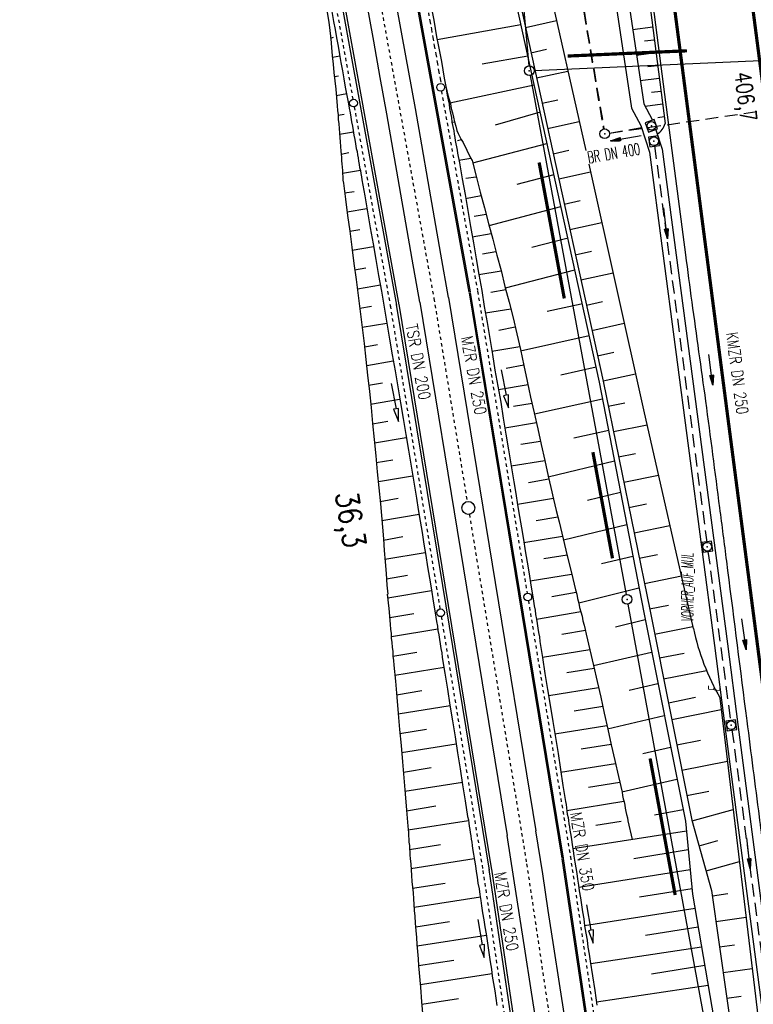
# Model space of a CAD drawing. Extents: x 445979 to 446615, y 447871 to 449065.
# Tile 19 of 47: x 446168 to 446281, y 448344 to 448497. Entities that reach past the tile are written whole.
import ezdxf
from ezdxf.enums import TextEntityAlignment as Align

# ---------------------------------------------------------------- set-up
doc = ezdxf.new("R2010")
doc.units = 0
doc.header["$LTSCALE"] = 2
doc.header["$MEASUREMENT"] = 0
for name, pattern in [('ACAD_ISO03W100', [0.5, 0.25, -0.25]), ('ACAD_ISO10W100W', [0.5, 0.25, -0.25]), ('AUSGEZOGEN', [0]), ('GEMARKBAB', [3.7, 2, -0.5, 0.1, -0.5, 0.1, -0.5]), ('GESTRICH-X2', [1.5, 1, -0.5])]:
    doc.linetypes.add(name, pattern=pattern)
doc.layers.get('0').update_dxf_attribs({"linetype": 'AUSGEZOGEN'})
for name, color, linetype in [('199-GEMARKGRZ', 7, 'GEMARKBAB'), ('199-GRENZL-BAB', 7, 'AUSGEZOGEN'), ('199-GRENZP-BAB', 7, 'AUSGEZOGEN'), ('ANMERKUNG', 7, 'CONTINUOUS'), ('BOESCHG', 250, 'AUSGEZOGEN'), ('DB-Bahnachse', 7, 'CONTINUOUS'), ('DB-Boeschungen', 15, 'CONTINUOUS'), ('DB-Gleisachse', 7, 'CONTINUOUS'), ('DB-Kabelanlagen', 15, 'CONTINUOUS'), ('DB-Tiefenentwässerung', 15, 'CONTINUOUS'), ('DURCHL', 200, 'GESTRICH-X2'), ('FBRTOP', 250, 'AUSGEZOGEN'), ('HEKT_B', 250, 'CONTINUOUS'), ('KANAL', 7, 'GESTRICH-X2'), ('LAERMWAND', 1, 'AUSGEZOGEN'), ('MULDE', 250, 'AUSGEZOGEN'), ('PFEIL', 7, 'CONTINUOUS'), ('PFEILTOP', 200, 'AUSGEZOGEN'), ('SCHSYMBOL', 200, 'AUSGEZOGEN'), ('TEXTO', 4, 'CONTINUOUS')]:
    doc.layers.add(name, color=color, linetype=linetype)
doc.styles.add('ROMANS', font='romans.shx', dxfattribs={"width": 0.8})

# ---------------------------------------------------------------- blocks, each defined once
blk = doc.blocks.new('20')
blk.add_lwpolyline([(-0.75, -0.75), (0.75, -0.75), (0.75, 0.75), (-0.75, 0.75)], close=True)
blk.add_circle((0, 0), 0.676)
blk.add_point((0, 0))
blk = doc.blocks.new('GST')
at = {"color": 0}
blk.add_circle((0, 0), 0.75, dxfattribs=at)
blk.add_point((0, 0), dxfattribs=at)
blk = doc.blocks.new('10')
blk.add_blockref('GST', (0, 0))
blk = doc.blocks.new('PFEIL2')
at = {"color": 0}
for p, q in [((0.88, 0), (-2.4, -0.01)), ((0.88, -0.27), (0.88, 0.28)), ((0.88, 0.28), (2.43, 0.01)), ((0.91, 0.27), (0.88, 0.26)), ((0.97, 0.26), (0.88, 0.25)), ((1.02, 0.25), (0.88, 0.23)), ((1.07, 0.24), (0.88, 0.21)), ((1.13, 0.23), (0.88, 0.19)), ((1.18, 0.22), (0.88, 0.17)), ((1.24, 0.21), (0.88, 0.15)), ((1.29, 0.21), (0.88, 0.14)), ((1.34, 0.2), (0.88, 0.12)), ((1.4, 0.19), (0.88, 0.1)), ((1.45, 0.18), (0.88, 0.08)), ((1.51, 0.17), (0.88, 0.06)), ((1.56, 0.16), (0.88, 0.04)), ((1.61, 0.15), (0.88, 0.02)), ((1.67, 0.14), (0.88, 0.01)), ((1.72, 0.13), (0.88, -0.01)), ((1.78, 0.12), (0.88, -0.03)), ((1.83, 0.11), (0.88, -0.05)), ((1.88, 0.1), (0.88, -0.07)), ((1.94, 0.09), (0.88, -0.09)), ((2.05, 0.08), (0.88, -0.12)), ((1.99, 0.08), (0.88, -0.11)), ((2.1, 0.07), (0.88, -0.14)), ((2.15, 0.06), (0.88, -0.16)), ((2.21, 0.05), (0.88, -0.18)), ((2.26, 0.04), (0.88, -0.2)), ((2.32, 0.03), (0.88, -0.22)), ((2.37, 0.02), (0.88, -0.23)), ((2.42, 0.01), (0.88, -0.25)), ((2.43, 0.01), (0.88, -0.27))]:
    blk.add_line(p, q, dxfattribs=at)

msp = doc.modelspace()

# ---------------------------------------------------------------- linework, layer by layer
at = {"layer": '199-GEMARKGRZ', "const_width": 0.5, "flags": 128}
for points in [[(446252.31, 448490.92), (446270.74, 448491.73)], [(446247.88, 448474.45), (446251.77, 448453.41)], [(446256.2, 448429.62), (446259.23, 448413.19)], [(446265.05, 448382.23), (446268.93, 448361.09)]]:
    msp.add_lwpolyline(points, dxfattribs=at)
at = {"layer": '199-GRENZL-BAB'}
msp.add_line((446247.1, 448488.68), (446313.87, 448491.64), dxfattribs=at)
at = {"layer": '199-GRENZL-BAB', "flags": 128}
for points in [[(446237.04, 448591.72), (446246.28, 448489.4)], [(446246.49, 448487.91), (446261.34, 448407.58)], [(446261.62, 448406.1), (446273.63, 448340.72)]]:
    msp.add_lwpolyline(points, dxfattribs=at)
at = {"layer": 'BOESCHG'}
for p, q in [((446245.76, 448495.35), (446250.56, 448496.4)), ((446262.35, 448495.03), (446265.45, 448495.43)), ((446246.08, 448493.91), (446246.08, 448493.91)), ((446264.17, 448493.25), (446265.7, 448493.44)), ((446246.62, 448491.44), (446249.03, 448491.97)), ((446246.94, 448490), (446246.94, 448490)), ((446262.94, 448491.07), (446265.96, 448491.46)), ((446247.48, 448487.53), (446252.31, 448488.59)), ((446264.72, 448489.29), (446266.21, 448489.48)), ((446263.53, 448487.12), (446266.47, 448487.49)), ((446247.8, 448486.09), (446247.8, 448486.09)), ((446265.27, 448485.32), (446266.72, 448485.51)), ((446248.34, 448483.62), (446250.76, 448484.16)), ((446264.26, 448483.18), (446266.98, 448483.53)), ((446248.65, 448482.18), (446248.65, 448482.19)), ((446266.26, 448481.42), (446267.23, 448481.54)), ((446249.19, 448479.72), (446254.07, 448480.79)), ((446249.51, 448478.28), (446249.51, 448478.28)), ((446250.05, 448475.81), (446252.5, 448476.35)), ((446250.37, 448474.37), (446250.37, 448474.37)), ((446250.91, 448471.9), (446255.82, 448472.98)), ((446251.23, 448470.46), (446251.23, 448470.46)), ((446251.77, 448468), (446254.23, 448468.54)), ((446252.08, 448466.56), (446252.08, 448466.56)), ((446252.62, 448464.09), (446257.57, 448465.17)), ((446252.94, 448462.65), (446252.94, 448462.65)), ((446253.48, 448460.18), (446255.96, 448460.73)), ((446253.8, 448458.74), (446253.8, 448458.74)), ((446254.34, 448456.28), (446259.31, 448457.37)), ((446254.66, 448454.84), (446254.66, 448454.84)), ((446255.2, 448452.37), (446257.69, 448452.92)), ((446255.51, 448450.93), (446255.52, 448450.93)), ((446256.05, 448448.46), (446261.06, 448449.56)), ((446256.37, 448447.02), (446256.37, 448447.02)), ((446256.91, 448444.55), (446259.42, 448445.1)), ((446257.23, 448443.11), (446257.23, 448443.12)), ((446257.77, 448440.65), (446262.8, 448441.75)), ((446258.07, 448439.2), (446258.07, 448439.2)), ((446258.57, 448436.73), (446261.13, 448437.25)), ((446258.86, 448435.28), (446258.87, 448435.28)), ((446259.37, 448432.81), (446264.57, 448433.87)), ((446259.66, 448431.36), (446259.66, 448431.37)), ((446260.17, 448428.89), (446262.81, 448429.43)), ((446260.46, 448427.45), (446260.47, 448427.45)), ((446260.97, 448424.97), (446266.34, 448426.07)), ((446261.26, 448423.53), (446261.26, 448423.53)), ((446261.77, 448421.05), (446264.5, 448421.61)), ((446262.06, 448419.61), (446262.06, 448419.61)), ((446262.57, 448417.13), (446268.12, 448418.26)), ((446262.86, 448415.69), (446262.86, 448415.69)), ((446263.37, 448413.21), (446266.18, 448413.79)), ((446263.66, 448411.77), (446263.66, 448411.77)), ((446264.17, 448409.29), (446269.89, 448410.46)), ((446264.46, 448407.85), (446264.46, 448407.85)), ((446264.96, 448405.37), (446267.87, 448405.97)), ((446265.26, 448403.93), (446265.26, 448403.93)), ((446265.75, 448401.45), (446271.67, 448402.64)), ((446266.04, 448400.01), (446266.04, 448400.01)), ((446266.49, 448397.78), (446270.3, 448398.53)), ((446266.54, 448397.53), (446266.54, 448397.53)), ((446266.82, 448396.08), (446266.83, 448396.08)), ((446267.13, 448394.54), (446273.77, 448395.81)), ((446267.32, 448393.61), (446267.32, 448393.61)), ((446267.61, 448392.16), (446267.61, 448392.16)), ((446267.88, 448390.81), (446272.05, 448391.7)), ((446268.1, 448389.68), (446268.11, 448389.69)), ((446268.39, 448388.24), (446276.07, 448389.78)), ((446268.89, 448385.76), (446268.89, 448385.76)), ((446269.18, 448384.32), (446272.86, 448385.05)), ((446269.67, 448381.84), (446269.67, 448381.84)), ((446269.96, 448380.39), (446277.02, 448381.81)), ((446270.46, 448377.92), (446270.46, 448377.92)), ((446270.75, 448376.47), (446274.12, 448377.15)), ((446271.54, 448372.55), (446277.92, 448374.34)), ((446271.24, 448374), (446271.24, 448374)), ((446272.23, 448370.12), (446272.23, 448370.12)), ((446272.62, 448368.7), (446275.51, 448369.51)), ((446273.31, 448366.27), (446273.31, 448366.27)), ((446273.71, 448364.85), (446278.88, 448366.3)), ((446274.39, 448362.42), (446274.39, 448362.42)), ((446274.68, 448360.98), (446277.06, 448361.31)), ((446275.03, 448358.48), (446275.04, 448358.48)), ((446275.24, 448357.02), (446279.91, 448357.67)), ((446275.59, 448354.52), (446275.59, 448354.52)), ((446275.8, 448353.06), (446278.09, 448353.38)), ((446276.15, 448350.55), (446276.15, 448350.55)), ((446276.36, 448349.1), (446280.86, 448349.73)), ((446276.71, 448346.59), (446276.71, 448346.59)), ((446276.91, 448345.13), (446279.12, 448345.45))]:
    msp.add_line(p, q, dxfattribs=at)
for points in [[(446201.06, 448731.79), (446201.49, 448729.54), (446223.51, 448636.73), (446233.85, 448580.95), (446242.62, 448531.65), (446255.08, 448476.3)], [(446261.24, 448528.09), (446267.37, 448480.46)], [(446255.55, 448474.19), (446264.05, 448436.17), (446271.73, 448402.34)]]:
    msp.add_lwpolyline(points, dxfattribs=at)
at = {"layer": 'BOESCHG', "flags": 128}
for points in [[(446195.93, 448730.07), (446215.7, 448640.62), (446227.58, 448578.84), (446237.89, 448528.42), (446257.19, 448440.47), (446264.06, 448404.83), (446270.52, 448372.5), (446271.63, 448361.22), (446277.3, 448328.08), (446287.05, 448266.12), (446289.2, 448243.33), (446292.27, 448226.67), (446298.26, 448185.83), (446304.28, 448143.02), (446309.87, 448103.78)], [(446196.51, 448730.22), (446216.28, 448640.75), (446228.17, 448578.96), (446238.48, 448528.55), (446257.78, 448440.6), (446265.04, 448405.03), (446271.5, 448372.69), (446274.57, 448361.77), (446279.27, 448328.39), (446287.84, 448266.23), (446290, 448243.41), (446293.25, 448226.86), (446299.25, 448185.98), (446305.08, 448143.13), (446310.66, 448103.89)]]:
    msp.add_lwpolyline(points, dxfattribs=at)
at = {"layer": 'BOESCHG'}
msp.add_lwpolyline([(446279.62, 448688.75, -0.00042), (446285.62, 448655.47, -0.001303), (446287.52, 448644.74, -0.000003), (446303.27, 448554.38, -0.00012), (446303.72, 448551.79, -0.000193), (446307.43, 448530.42, -0.00016), (446311.9, 448504.54, -0.003232), (446314.22, 448490.51, -0.008926)], format="xyb", dxfattribs=at)
for centre, radius, start, end in [((446264.94, 448481.04), 2.49, 298.9196, 346.5199), ((446308.42, 448410.2), 37.51, 192.0994, 209.7837)]:
    msp.add_arc(centre, radius, start, end, dxfattribs=at)
at = {"layer": 'DB-Bahnachse', "linetype": 'ACAD_ISO10W100W'}
for points in [[(446219.81, 448518.51), (446231.6, 448453.4), (446236.75, 448421.97)], [(446237.08, 448420), (446245.95, 448365.9), (446252.29, 448323.19)]]:
    msp.add_lwpolyline(points, dxfattribs=at)
at = {"layer": 'DB-Bahnachse', "linetype": 'Continuous'}
msp.add_circle((446236.92, 448420.99), 1, dxfattribs=at)
at = {"layer": 'DB-Boeschungen'}
msp.add_line((446270.16, 448374.3), (446265.72, 448373.45), dxfattribs=at)
at = {"layer": 'DB-Boeschungen', "linetype": 'Continuous'}
for points in [[(446214.95, 448498.61), (446215.36, 448496.15), (446215.47, 448494.85), (446215.63, 448493.56), (446215.75, 448492.26), (446215.86, 448490.97), (446216.02, 448489.68), (446216.14, 448488.38), (446216.25, 448487.09), (446216.41, 448485.8), (446216.53, 448484.5), (446216.64, 448483.2), (446216.68, 448482.5), (446216.76, 448481.81), (446216.8, 448481.11), (446216.89, 448480.41), (446216.93, 448479.71), (446216.97, 448479.01), (446217.05, 448478.32), (446217.09, 448477.62), (446217.13, 448476.92), (446217.22, 448476.22), (446217.23, 448475.72), (446217.29, 448475.22), (446217.31, 448474.72), (446217.37, 448474.23), (446217.38, 448473.72), (446217.44, 448473.23), (446217.46, 448472.72), (446217.52, 448472.23), (446217.53, 448471.73), (446217.6, 448471.23), (446217.91, 448468.75), (446218.22, 448466.27), (446218.58, 448463.8), (446218.9, 448461.32), (446219.21, 448458.83), (446219.57, 448456.36), (446219.88, 448453.88), (446220.2, 448451.4), (446220.51, 448448.92), (446220.82, 448446.44), (446221.09, 448443.95), (446221.34, 448441.52), (446221.61, 448439.03), (446221.87, 448436.54), (446222.08, 448434.05), (446222.35, 448431.56), (446222.61, 448429.08), (446222.82, 448426.58), (446223.09, 448424.1), (446223.35, 448421.61), (446223.48, 448419.81), (446223.65, 448418.02), (446223.78, 448416.22), (446223.9, 448414.42), (446224.08, 448412.63), (446224.21, 448410.83), (446224.33, 448409.03), (446224.46, 448407.64)], [(446215.64, 448498.75), (446216.05, 448496.28), (446216.31, 448495.01), (446216.52, 448493.72), (446216.78, 448492.45), (446217, 448491.16), (446217.2, 448489.93), (446217.46, 448488.65), (446217.68, 448487.37), (446217.89, 448486.08), (446218.15, 448484.81), (446218.36, 448483.52), (446218.5, 448482.83), (446218.64, 448482.15), (446218.72, 448481.45), (446218.86, 448480.76), (446219, 448480.08), (446219.09, 448479.38), (446219.22, 448478.69), (446219.36, 448478), (446219.45, 448477.31), (446219.59, 448476.62), (446219.7, 448476.13), (446219.76, 448475.64), (446219.87, 448475.15), (446219.94, 448474.65), (446220.05, 448474.16), (446220.11, 448473.66), (446220.22, 448473.22), (446220.28, 448472.73), (446220.39, 448472.24), (446220.45, 448471.74), (446220.92, 448469.28), (446221.33, 448466.81), (446221.74, 448464.34), (446222.2, 448461.88), (446222.61, 448459.42), (446223.03, 448456.95), (446223.48, 448454.54), (446223.89, 448452.07), (446224.31, 448449.6), (446224.72, 448447.13), (446225.13, 448444.66), (446225.59, 448442.2), (446226, 448439.74), (446226.42, 448437.27), (446226.82, 448434.85), (446227.23, 448432.38), (446227.65, 448429.91), (446228.06, 448427.45), (446228.47, 448424.98), (446228.88, 448422.51), (446229.16, 448420.73), (446229.48, 448418.96), (446229.76, 448417.18), (446230.03, 448415.4), (446230.36, 448413.62), (446230.62, 448411.89), (446230.9, 448410.11), (446231.22, 448408.34), (446231.5, 448406.56), (446231.77, 448404.78), (446231.91, 448404.09), (446232, 448403.4), (446232.14, 448402.71), (446232.22, 448402.02), (446232.36, 448401.33), (446232.45, 448400.63), (446232.58, 448399.95), (446232.67, 448399.25), (446232.81, 448398.56), (446232.9, 448397.87), (446233.31, 448395.4), (446233.72, 448392.93), (446234.08, 448390.46), (446234.49, 448388.04), (446234.9, 448385.57), (446235.26, 448383.1), (446235.68, 448380.63), (446236.04, 448378.16), (446236.45, 448375.69), (446236.81, 448373.22), (446236.93, 448372.73), (446236.99, 448372.23), (446237.05, 448371.73), (446237.16, 448371.24), (446237.23, 448370.75), (446237.29, 448370.25), (446237.35, 448369.76), (446237.46, 448369.27), (446237.53, 448368.77), (446237.59, 448368.27), (446237.75, 448367.39), (446237.86, 448366.49), (446238.03, 448365.61), (446238.14, 448364.71), (446238.3, 448363.83), (446238.41, 448362.93), (446238.58, 448362.05), (446238.69, 448361.15), (446238.85, 448360.27), (446238.96, 448359.42), (446239.14, 448358.34), (446239.33, 448357.25), (446239.47, 448356.16), (446239.66, 448355.08), (446239.84, 448353.99), (446239.98, 448352.9), (446240.17, 448351.82), (446240.31, 448350.73), (446240.49, 448349.64), (446240.63, 448348.55), (446241.02, 448346.28), (446241.36, 448344)], [(446231.33, 448497.76), (446231.59, 448496.48), (446231.81, 448495.2), (446232.02, 448493.91), (446232.28, 448492.64), (446232.49, 448491.35), (446232.76, 448490.08), (446232.97, 448488.79), (446233.18, 448487.51), (446233.44, 448486.23), (446233.53, 448485.54), (446233.67, 448484.85), (446233.8, 448484.16), (446233.94, 448483.47), (446234.03, 448482.78), (446234.17, 448482.09), (446234.3, 448481.4), (446234.39, 448480.71), (446234.53, 448480.02), (446234.67, 448479.33), (446234.73, 448478.83), (446234.84, 448478.34), (446234.9, 448477.85), (446235.01, 448477.36), (446235.08, 448476.86), (446235.19, 448476.37), (446235.25, 448475.88), (446235.36, 448475.39), (446235.43, 448474.89), (446235.54, 448474.4), (446235.95, 448471.93), (446236.41, 448469.47), (446236.83, 448467), (446237.24, 448464.54), (446237.71, 448462.03), (446238.12, 448459.56), (446238.53, 448457.09), (446238.99, 448454.63), (446239.4, 448452.16), (446239.82, 448449.69), (446240.23, 448447.22), (446240.64, 448444.76), (446241.05, 448442.29), (446241.51, 448439.83), (446241.93, 448437.36), (446242.34, 448434.89), (446242.75, 448432.42), (446243.16, 448429.96), (446243.57, 448427.49), (446243.99, 448425.02), (446244.26, 448423.24), (446244.54, 448421.46), (446244.86, 448419.69), (446245.14, 448417.91), (446245.46, 448416.13), (446245.73, 448414.36), (446246.01, 448412.58), (446246.33, 448410.8), (446246.61, 448409.02), (446246.88, 448407.24), (446247.02, 448406.55), (446247.11, 448405.86), (446247.25, 448405.17), (446247.33, 448404.48), (446247.47, 448403.79), (446247.56, 448403.09), (446247.7, 448402.41), (446247.78, 448401.71), (446247.92, 448401.02), (446248.01, 448400.33), (446248.42, 448397.86), (446248.78, 448395.39), (446249.19, 448392.92), (446249.61, 448390.45), (446249.98, 448387.93), (446250.39, 448385.46), (446250.8, 448382.99), (446251.16, 448380.52), (446251.57, 448378.05), (446251.94, 448375.58), (446252.05, 448375.09), (446252.11, 448374.59), (446252.17, 448374.09), (446252.24, 448373.6), (446252.35, 448373.11), (446252.41, 448372.61), (446252.47, 448372.12), (446252.59, 448371.63), (446252.65, 448371.13), (446252.71, 448370.63), (446252.87, 448369.75), (446252.99, 448368.86), (446253.15, 448367.97), (446253.26, 448367.08), (446253.42, 448366.19), (446253.54, 448365.3), (446253.7, 448364.41), (446253.81, 448363.52), (446253.97, 448362.63), (446254.09, 448361.74), (446254.27, 448360.65), (446254.46, 448359.57), (446254.6, 448358.48), (446254.79, 448357.39), (446254.92, 448356.3), (446255.11, 448355.21), (446255.3, 448354.13), (446255.44, 448353.04), (446255.62, 448351.95), (446255.76, 448350.86), (446256.15, 448348.59), (446256.49, 448346.32), (446256.82, 448344.04)], [(446231.33, 448497.76), (446231.59, 448496.48), (446231.81, 448495.2), (446232.02, 448493.91), (446232.28, 448492.64), (446232.49, 448491.35), (446232.76, 448490.08), (446232.97, 448488.79), (446233.18, 448487.51), (446233.44, 448486.23), (446233.58, 448485.54), (446233.77, 448484.86), (446233.95, 448484.18), (446234.14, 448483.5), (446234.28, 448482.81), (446234.46, 448482.13), (446234.65, 448481.45), (446234.79, 448480.76), (446234.97, 448480.08), (446235.16, 448479.39), (446235.37, 448478.92), (446235.63, 448478.44), (446235.84, 448478.02), (446236.1, 448477.55), (446236.31, 448477.07), (446236.57, 448476.6), (446236.78, 448476.12), (446237.04, 448475.65), (446237.26, 448475.17), (446237.51, 448474.75), (446238.12, 448472.31), (446238.78, 448469.87), (446239.44, 448467.43), (446240.05, 448464.99), (446240.71, 448462.56), (446241.32, 448460.11), (446241.98, 448457.73), (446242.59, 448455.28), (446243.25, 448452.85), (446243.86, 448450.4), (446244.42, 448447.95), (446244.98, 448445.51), (446245.49, 448443.05), (446246.05, 448440.6), (446246.56, 448438.15), (446247.12, 448435.7), (446247.69, 448433.25), (446248.2, 448430.79), (446248.76, 448428.34), (446249.27, 448425.89), (446249.69, 448424.13), (446250.12, 448422.37), (446250.54, 448420.61), (446250.96, 448418.84), (446251.39, 448417.08), (446251.81, 448415.32), (446252.24, 448413.56), (446252.66, 448411.8), (446253.08, 448410.09), (446253.5, 448408.33), (446253.69, 448407.65), (446253.82, 448406.96), (446254.01, 448406.28), (446254.15, 448405.59), (446254.33, 448404.91), (446254.52, 448404.23), (446254.66, 448403.54), (446254.85, 448402.86), (446254.98, 448402.17), (446255.17, 448401.48), (446255.73, 448399.04), (446256.29, 448396.59), (446256.85, 448394.14), (446257.41, 448391.69), (446257.92, 448389.23), (446258.49, 448386.78), (446259.05, 448384.34), (446259.61, 448381.89), (446260.17, 448379.44), (446260.73, 448376.99), (446260.79, 448376.49), (446260.9, 448376), (446261.02, 448375.51), (446261.13, 448375.02), (446261.19, 448374.53), (446261.3, 448374.04), (446261.42, 448373.55), (446261.53, 448373.06), (446261.59, 448372.56), (446262.25, 448369.7)], [(446232.1, 448493.47), (446245.05, 448495.81)], [(446215.62, 448493.71), (446216.06, 448493.82)], [(446217.03, 448490.91), (446215.89, 448490.72)], [(446246.12, 448490.91), (446239.06, 448489.66)], [(446216.22, 448487.74), (446216.86, 448487.87)], [(446234.06, 448483.69), (446247.09, 448486.49)], [(446218.12, 448485.05), (446216.49, 448484.75)], [(446234.07, 448483.69), (446233.97, 448483.68)], [(446216.77, 448481.76), (446217.71, 448481.93)], [(446248.03, 448482.23), (446241.1, 448480.24)], [(446234.39, 448480.71), (446234.79, 448480.76)], [(446219.17, 448479.14), (446217, 448478.76)], [(446235.87, 448477.96), (446235.26, 448477.79)], [(446237.6, 448474.41), (446249.09, 448477.41)], [(446217.23, 448475.72), (446218.46, 448475.98)], [(446235.44, 448474.79), (446237.29, 448475.12)], [(446220.22, 448473.22), (446217.46, 448472.72)], [(446238.16, 448472.16), (446236.55, 448471.96)], [(446250.16, 448472.54), (446244.43, 448471.04)], [(446217.78, 448469.74), (446219.26, 448469.98)], [(446236.49, 448468.88), (446238.92, 448469.36)], [(446221.22, 448467.3), (446218.16, 448466.77)], [(446240.14, 448464.7), (446251.23, 448467.63)], [(446239.7, 448466.42), (446237.85, 448466.07)], [(446218.58, 448463.8), (446220.16, 448464.1)], [(446237.54, 448462.96), (446240.46, 448463.48)], [(446252.19, 448462.69), (446246.77, 448461.3)], [(446222.26, 448461.39), (446218.96, 448460.82)], [(446241.2, 448460.6), (446239.14, 448460.24)], [(446219.33, 448457.84), (446221.06, 448458.16)], [(446238.53, 448457.09), (446241.99, 448457.67)], [(446242.67, 448455.04), (446253.39, 448457.82)], [(446223.31, 448455.47), (446219.76, 448454.87)], [(446242.74, 448454.73), (446240.39, 448454.35)], [(446220.13, 448451.9), (446221.96, 448452.23)], [(446254.37, 448452.54), (446249.13, 448451.37)], [(446239.58, 448451.17), (446243.51, 448451.81)], [(446224.31, 448449.55), (446220.51, 448448.92)], [(446244.19, 448448.95), (446241.63, 448448.46)], [(446245.01, 448445.31), (446255.61, 448447.68)], [(446220.89, 448445.94), (446222.86, 448446.29)], [(446240.58, 448445.25), (446244.87, 448445.99)], [(446225.3, 448443.68), (446221.21, 448442.96)], [(446245.49, 448443.06), (446242.78, 448442.56)], [(446256.69, 448442.79), (446251.22, 448441.56)], [(446221.49, 448439.97), (446223.66, 448440.35)], [(446241.58, 448439.33), (446246.16, 448440.1)], [(446226.3, 448437.76), (446221.81, 448436.99)], [(446246.79, 448437.14), (446243.92, 448436.7)], [(446247.14, 448435.55), (446257.7, 448437.87)], [(446222.09, 448434), (446224.46, 448434.4)], [(446242.58, 448433.41), (446247.46, 448434.22)], [(446258.64, 448432.95), (446253.26, 448431.78)], [(446227.3, 448431.84), (446222.42, 448431.02)], [(446248.1, 448431.26), (446245.07, 448430.8)], [(446222.69, 448428.03), (446225.26, 448428.45)], [(446243.57, 448427.49), (446248.76, 448428.33)], [(446249.28, 448425.79), (446259.54, 448428.29)], [(446228.3, 448425.91), (446223.02, 448425.05)], [(446249.38, 448425.44), (446246.22, 448424.9)], [(446260.49, 448423.36), (446255.34, 448422.12)], [(446223.3, 448422.01), (446226.06, 448422.51)], [(446244.52, 448421.56), (446250.08, 448422.51)], [(446229.3, 448419.99), (446223.53, 448419.01)], [(446250.79, 448419.57), (446247.42, 448419)], [(446251.67, 448416.06), (446261.44, 448418.43)], [(446223.8, 448416.02), (446226.81, 448416.55)], [(446245.52, 448415.64), (446251.5, 448416.63)], [(446230.25, 448414.06), (446224.03, 448413.03)], [(446252.2, 448413.7), (446248.62, 448413.11)], [(446262.39, 448413.5), (446257.53, 448412.32)], [(446246.5, 448409.72), (446252.91, 448410.76)], [(446224.26, 448410.03), (446227.51, 448410.59)], [(446231.25, 448408.14), (446224.45, 448407.04)], [(446253.62, 448407.89), (446249.84, 448407.21)], [(446254, 448406.33), (446263.33, 448408.62)], [(446224.36, 448407.63), (446224.63, 448405.44), (446224.76, 448403.65), (446224.85, 448402.95), (446224.89, 448402.25), (446224.97, 448401.56), (446225.01, 448400.86), (446225.1, 448400.16), (446225.14, 448399.46), (446225.22, 448398.77), (446225.26, 448398.06), (446225.35, 448397.37), (446225.39, 448396.67), (446225.65, 448394.18), (446225.87, 448391.69), (446226.08, 448389.2), (446226.29, 448386.7), (446226.51, 448384.21), (446226.72, 448381.72), (446226.93, 448379.23), (446227.15, 448376.73), (446227.36, 448374.24), (446227.57, 448371.75), (446227.59, 448371.24), (446227.65, 448370.75), (446227.66, 448370.25), (446227.73, 448369.75), (446227.74, 448369.25), (446227.8, 448368.75), (446227.81, 448368.25), (446227.88, 448367.75), (446227.89, 448367.25), (446227.95, 448366.76), (446228.02, 448365.86), (446228.07, 448365.01), (446228.14, 448364.11), (446228.2, 448363.21), (446228.31, 448362.32), (446228.37, 448361.42), (446228.44, 448360.52), (446228.5, 448359.62), (446228.56, 448358.72), (446228.63, 448357.82), (446228.71, 448356.72), (446228.8, 448355.62), (446228.89, 448354.53), (446228.98, 448353.43), (446229.07, 448352.33), (446229.15, 448351.23), (446229.24, 448350.14), (446229.33, 448349.04), (446229.42, 448347.94), (446229.51, 448346.84), (446229.7, 448344.55), (446229.88, 448342.25)], [(446224.76, 448404.05), (446228.5, 448404.68)], [(446247.46, 448403.79), (446254.32, 448404.95)], [(446264.27, 448403.69), (446259.72, 448402.56)], [(446232.2, 448402.22), (446225.04, 448401.06)], [(446255.03, 448402), (446251.37, 448401.42)], [(446225.26, 448398.06), (446228.96, 448398.68)], [(446248.41, 448397.91), (446255.72, 448399.07)], [(446256.29, 448396.59), (446265.25, 448398.67)], [(446233.16, 448396.29), (446225.54, 448395.08)], [(446256.4, 448396.13), (446252.15, 448395.46)], [(446225.82, 448392.09), (446229.72, 448392.73)], [(446249.36, 448391.98), (446257.07, 448393.19)], [(446266.27, 448393.76), (446261.82, 448392.75)], [(446234.1, 448390.36), (446226.09, 448389.1)], [(446257.71, 448390.24), (446253.3, 448389.56)], [(446258.47, 448386.83), (446267.25, 448388.85)], [(446226.32, 448386.1), (446230.47, 448386.78)], [(446250.31, 448386.06), (446258.37, 448387.3)], [(446235.05, 448384.43), (446226.59, 448383.11)], [(446259.04, 448384.36), (446254.4, 448383.65)], [(446268.22, 448383.93), (446263.91, 448382.93)], [(446226.87, 448380.12), (446231.17, 448380.82)], [(446251.21, 448380.12), (446259.71, 448381.42)], [(446260.67, 448377.08), (446269.19, 448379.01)], [(446236, 448378.5), (446227.1, 448377.13)], [(446260.39, 448378.48), (446255.54, 448377.74)], [(446227.37, 448374.14), (446231.92, 448374.87)], [(446252.16, 448374.19), (446261, 448375.59)], [(446236.94, 448372.58), (446227.6, 448371.15)], [(446260.59, 448372.49), (446256.64, 448371.84)], [(446253.11, 448368.27), (446270.67, 448371.03)], [(446227.83, 448368.15), (446232.62, 448368.91)], [(446270.96, 448368.08), (446262.52, 448366.71)], [(446237.84, 448366.69), (446228.05, 448365.16)], [(446254.01, 448362.33), (446271.26, 448365.02)], [(446228.28, 448362.16), (446233.32, 448362.95)], [(446271.55, 448362.07), (446263.43, 448360.76)], [(446238.79, 448360.76), (446228.56, 448359.17)], [(446254.91, 448356.4), (446272.01, 448359.04)], [(446228.78, 448356.18), (446234.02, 448356.99)], [(446272.51, 448356.11), (446264.33, 448354.81)], [(446239.69, 448354.83), (446229.01, 448353.18)], [(446255.86, 448350.47), (446273.02, 448353.1)], [(446229.24, 448350.19), (446234.67, 448351.02)], [(446273.52, 448350.17), (446265.24, 448348.86)], [(446240.59, 448348.9), (446229.46, 448347.19)], [(446256.76, 448344.54), (446274.04, 448347.16)], [(446229.74, 448344.2), (446235.38, 448345.06)]]:
    msp.add_lwpolyline(points, dxfattribs=at)
at = {"layer": 'DB-Gleisachse', "linetype": 'Continuous'}
for p, q in [((446222.28, 448493.24), (446219.21, 448510.09)), ((446226.7, 448494.04), (446224.36, 448506.92)), ((446223.29, 448487.61), (446222.28, 448493.24)), ((446227.72, 448488.41), (446226.7, 448494.04)), ((446224.3, 448481.99), (446223.29, 448487.62)), ((446228.73, 448482.79), (446227.72, 448488.41)), ((446229.73, 448477.16), (446228.73, 448482.78)), ((446225.3, 448476.37), (446224.3, 448482)), ((446226.29, 448470.75), (446225.3, 448476.37)), ((446230.73, 448471.53), (446229.73, 448477.16)), ((446227.28, 448465.12), (446226.29, 448470.75)), ((446231.71, 448465.9), (446230.73, 448471.53)), ((446232.69, 448460.27), (446231.71, 448465.89)), ((446228.26, 448459.49), (446227.28, 448465.12)), ((446229.42, 448452.81), (446228.26, 448459.5)), ((446233.85, 448453.56), (446232.69, 448460.26)), ((446229.23, 448453.87), (446229.23, 448453.87)), ((446233.85, 448453.56), (446247.39, 448371)), ((446229.42, 448452.81), (446242.95, 448370.29)), ((446243.98, 448363.67), (446242.95, 448370.29)), ((446248.43, 448364.37), (446247.39, 448371)), ((446244.86, 448358.03), (446243.98, 448363.67)), ((446249.3, 448358.72), (446248.43, 448364.36)), ((446245.73, 448352.38), (446244.86, 448358.03)), ((446250.17, 448353.07), (446249.3, 448358.71)), ((446251.04, 448347.42), (446250.17, 448353.07)), ((446246.59, 448346.74), (446245.73, 448352.38)), ((446247.45, 448341.09), (446246.59, 448346.74)), ((446251.9, 448341.77), (446251.04, 448347.41))]:
    msp.add_line(p, q, dxfattribs=at)
at = {"layer": 'DB-Kabelanlagen', "linetype": 'Continuous'}
for p, q in [((446227.04, 448509.46), (446237.01, 448454.38)), ((446227.25, 448509.49), (446237.22, 448454.42)), ((446215.82, 448507.43), (446225.79, 448452.35)), ((446216.22, 448507.5), (446226.19, 448452.42)), ((446237.03, 448454.29), (446244.16, 448410.83)), ((446237.23, 448454.32), (446244.36, 448410.86)), ((446225.78, 448452.45), (446232.91, 448408.98)), ((446226.17, 448452.51), (446233.3, 448409.05)), ((446244.16, 448410.83), (446251.38, 448366.79)), ((446244.36, 448410.86), (446251.58, 448366.82)), ((446232.91, 448408.98), (446240.13, 448364.95)), ((446233.3, 448409.05), (446240.52, 448365.01)), ((446251.39, 448366.71), (446259.52, 448311.93)), ((446251.6, 448366.74), (446259.73, 448311.97)), ((446240.11, 448365.03), (446248.24, 448310.26)), ((446240.51, 448365.09), (446248.64, 448310.32))]:
    msp.add_line(p, q, dxfattribs=at)
at = {"layer": 'DB-Tiefenentwässerung', "linetype": 'ACAD_ISO03W100'}
for p, q in [((446214.87, 448507.35), (446219.06, 448484.23)), ((446232.75, 448485.49), (446238.34, 448454.62)), ((446219.27, 448483.05), (446224.86, 448452.18)), ((446238.36, 448454.51), (446245.49, 448411.05)), ((446224.84, 448452.29), (446231.97, 448408.83)), ((446245.49, 448411.05), (446246.02, 448407.8)), ((446231.97, 448408.83), (446232.54, 448405.36)), ((446246.21, 448406.62), (446252.71, 448367.01)), ((446232.73, 448404.18), (446239.19, 448364.79)), ((446252.71, 448367.01), (446258.43, 448328.45)), ((446239.17, 448364.89), (446244.95, 448326))]:
    msp.add_line(p, q, dxfattribs=at)
msp.add_lwpolyline([(446230.74, 448497.63), (446230.96, 448496.35), (446231.22, 448495.07), (446231.43, 448493.79), (446231.64, 448492.51), (446231.9, 448491.23), (446232.12, 448489.95), (446232.33, 448488.66), (446232.59, 448487.38), (446232.71, 448486.68)], dxfattribs=at)
at = {"layer": 'DB-Tiefenentwässerung', "linetype": 'Continuous'}
for points in [[(446242.02, 448442.36), (446242.76, 448438.43), (446242.36, 448438.35), (446243.13, 448436.46), (446243.15, 448438.5), (446242.76, 448438.43)], [(446225.01, 448440.25), (446225.75, 448436.32), (446225.36, 448436.25), (446226.12, 448434.35), (446226.14, 448436.39), (446225.75, 448436.32)], [(446255.22, 448359.58), (446255.89, 448355.63), (446255.5, 448355.57), (446256.23, 448353.66), (446256.29, 448355.7), (446255.89, 448355.63)], [(446238.37, 448357.31), (446239.04, 448353.37), (446238.65, 448353.3), (446239.38, 448351.4), (446239.44, 448353.44), (446239.04, 448353.37)]]:
    msp.add_lwpolyline(points, dxfattribs=at)
for centre in [(446232.65, 448486.08), (446219.16, 448483.64), (446246.12, 448407.21), (446232.63, 448404.77)]:
    msp.add_circle(centre, 0.6, dxfattribs=at)
at = {"layer": 'DURCHL'}
for p, q in [((446242.93, 448568.8), (446257.82, 448479.6)), ((446258.78, 448479), (446316.84, 448487.47))]:
    msp.add_line(p, q, dxfattribs=at)
at = {"layer": 'FBRTOP', "const_width": 0.5}
for points in [[(446280.04, 448624.95, -0.00138), (446281.8, 448613.13, -0.001106), (446283.95, 448598.13, -0.001684), (446285.32, 448588.26, -0.000321), (446286.76, 448577.45, -0.000772), (446287.36, 448572.95), (446288.6, 448563.37), (446291.83, 448538.58), (446295.06, 448513.79), (446298.28, 448489), (446301.51, 448464.21), (446304.74, 448439.42), (446307.97, 448414.63, 0.000001), (446312.81, 448377.44, -0.000001), (446317.65, 448340.25)], [(446252.35, 448620.76, -0.001379), (446254.09, 448609.07, -0.001107), (446256.23, 448594.22, -0.001684), (446257.58, 448584.44, -0.000321), (446259.01, 448573.75, -0.000772), (446259.6, 448569.29), (446260.84, 448559.76), (446264.07, 448534.97), (446267.29, 448510.18), (446270.52, 448485.38), (446273.75, 448460.59), (446276.97, 448435.8), (446280.2, 448411.01, 0.000001), (446285.04, 448373.83, -0.000001), (446289.88, 448336.64)], [(446343.46, 448141.93, -0.000003), (446347.78, 448108.74, 0.000004)], [(446243.64, 448739.62, -0.000586), (446244.78, 448733.89, -0.001248), (446247.17, 448721.67, -0.001241), (446249.51, 448709.36, -0.001242), (446251.79, 448697.05, -0.001249), (446253.99, 448684.79, -0.00125), (446256.14, 448672.52, -0.001242), (446258.23, 448660.17, -0.001242), (446260.26, 448647.81, -0.001249), (446262.22, 448635.51, -0.00125), (446264.22, 448622.56, -0.001379), (446265.97, 448610.81, -0.001107), (446268.11, 448595.89, -0.001684), (446269.47, 448586.08, -0.000321), (446270.9, 448575.33, -0.000772), (446271.49, 448570.86), (446272.74, 448561.31), (446275.96, 448536.52), (446279.19, 448511.72), (446282.42, 448486.93), (446285.65, 448462.14), (446288.87, 448437.35)]]:
    msp.add_lwpolyline(points, format="xyb", dxfattribs=at)
at = {"layer": 'FBRTOP'}
for points in [[(446298.19, 448239.42, 0.000002), (446300.71, 448220.06, -0.000009)], [(446273.63, 448437.5, -0.000306), (446275.79, 448421.03, -0.000612), (446276.85, 448412.78, -0.000015), (446279.81, 448389.6, 0.000226), (446280.01, 448388.06, 0.000171), (446281.92, 448373.21, 0.000265), (446283.16, 448363.63, 0.000501), (446284.92, 448350.29, -0.000569), (446286.46, 448338.55, -0.000027), (446287.08, 448333.75, -0.000007), (446289.69, 448313.68, -0.000039)], [(446261.64, 448528.42), (446264.07, 448509.76), (446267.3, 448484.97), (446270.52, 448460.17, 0.001723), (446271.5, 448452.84, 0.000824), (446273.63, 448437.5)], [(446290.38, 448308.33, -0.000011), (446292.92, 448288.79, -0.001957)]]:
    msp.add_lwpolyline(points, format="xyb", dxfattribs=at)
at = {"layer": 'KANAL'}
for p, q in [((446242.81, 448568.84), (446257.91, 448479.62)), ((446258.78, 448479), (446264.53, 448480))]:
    msp.add_line(p, q, dxfattribs=at)
at = {"layer": 'KANAL', "linetype": 'GESTRICH-X2'}
for p, q in [((446258.78, 448479), (446316.84, 448487.47)), ((446265.75, 448477), (446273.81, 448415.72)), ((446274, 448414.25), (446277.5, 448388.09)), ((446277.72, 448386.63), (446284.06, 448338.25))]:
    msp.add_line(p, q, dxfattribs=at)
at = {"layer": 'LAERMWAND'}
msp.add_lwpolyline([(446275.86, 448391.57), (446290.6, 448268.25), (446291.79, 448258.32, -0.006893), (446290.72, 448252.26, 0.04327), (446290.62, 448251.29, 0.027893), (446290.75, 448247.9, 0.0215), (446291.36, 448243.55, 0.058532), (446293.89, 448235.35, -0.068693), (446295.9, 448228.32, -0.002543), (446298.01, 448212.93, -0.000837), (446304.11, 448166.11, -0.000004), (446308.37, 448132.98, -0.000009), (446310.03, 448120.04, -0.000194), (446312.08, 448104.07, -0.000909)], format="xyb", dxfattribs=at)
at = {"layer": 'MULDE'}
for points in [[(446247.95, 448572.08), (446248.51, 448569.55), (446254.42, 448534.55), (446262.15, 448482.86), (446263.63, 448480.17), (446264.95, 448476.07), (446275.03, 448399.69)], [(446258.75, 448519.16), (446264.07, 448483.51), (446265.39, 448481.11)], [(446265.95, 448479.49), (446266.9, 448476.51), (446277.01, 448399.95)], [(446275.03, 448399.69), (446276.62, 448387.23), (446283.16, 448337.39), (446295.29, 448239.22)], [(446277.01, 448399.94), (446278.61, 448387.49), (446285.14, 448337.64), (446303.52, 448188.92), (446309.71, 448139.29), (446314.18, 448104.35)]]:
    msp.add_lwpolyline(points, dxfattribs=at)

# ---------------------------------------------------------------- block references
at = {"layer": '199-GRENZP-BAB', "rotation": 277.4163262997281}
for p in [(446246.35, 448488.65), (446261.48, 448406.84)]:
    msp.add_blockref('GST', p, dxfattribs=at)
at = {"layer": 'PFEIL'}
for p, rotation in [((446261.31, 448478.22), 189.7450000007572), ((446274.45, 448442.38), 277.4879000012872), ((446279.57, 448401.45), 277.6667999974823)]:
    msp.add_blockref('PFEIL2', p, dxfattribs=dict(at, rotation=rotation))
at = {"layer": 'PFEILTOP'}
for p, rotation in [((446267.45, 448465.04), 276.3438036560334), ((446280.27, 448367.58), 276.1729563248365)]:
    msp.add_blockref('PFEIL2', p, dxfattribs=dict(at, rotation=rotation))
at = {"layer": 'SCHSYMBOL'}
for name, p, rotation in [('20', (446265.25, 448480.12), 290.5271484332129), ('10', (446258.03, 448478.89), 277.4164), ('20', (446265.65, 448477.73), 277.4164), ('20', (446273.9, 448414.99), 277.4164), ('20', (446277.61, 448387.36), 277.4164)]:
    msp.add_blockref(name, p, dxfattribs=dict(at, rotation=rotation))

# ---------------------------------------------------------------- texts
at = {"layer": 'ANMERKUNG', "style": 'ROMANS', "oblique": 7, "width": 0.5}
for s, p in [('VORHER_AUF_MUL', (446271.73, 448403.34)), ('E', (446275.86, 448392.57))]:
    msp.add_text(s, height=1.8, rotation=90, dxfattribs=at).set_placement(p)
at = {"layer": 'DB-Bahnachse', "linetype": 'Continuous', "style": 'ROMANS', "width": 0.8337}
msp.add_text('36,3', height=3.5, rotation=278.9321, dxfattribs=at).set_placement((446216.34, 448423.23))
at = {"layer": 'DB-Tiefenentwässerung', "linetype": 'Continuous', "style": 'ROMANS', "width": 0.8}
for s, rotation, p in [('TSR DN 200', 280.26, (446227.24, 448449.27)), ('MZR DN 250', 280.26, (446235.8, 448447.42)), ('MZR DN 350', 279.26, (446252.68, 448373.79)), ('MZR DN 250', 279.26, (446240.95, 448364.51))]:
    msp.add_text(s, height=1.8, rotation=rotation, dxfattribs=at).set_placement(p)
at = {"layer": 'HEKT_B', "style": 'ROMANS', "width": 0.8}
msp.add_text('406,7', height=2.5, rotation=277.4164, dxfattribs=at).set_placement((446278.1, 448488.31))
at = {"layer": 'TEXTO', "style": 'ROMANS'}
for s, rotation, width, p in [('BR DN 400', 9.745, 0.6, (446259.57, 448475.01)), ('KMZR DN 250', 277.4879, 0.75, (446277.66, 448441.73))]:
    msp.add_text(s, height=1.8, rotation=rotation, dxfattribs=dict(at, width=width)).set_placement(p, align=Align.CENTER)

doc.saveas('drawing.dxf')
